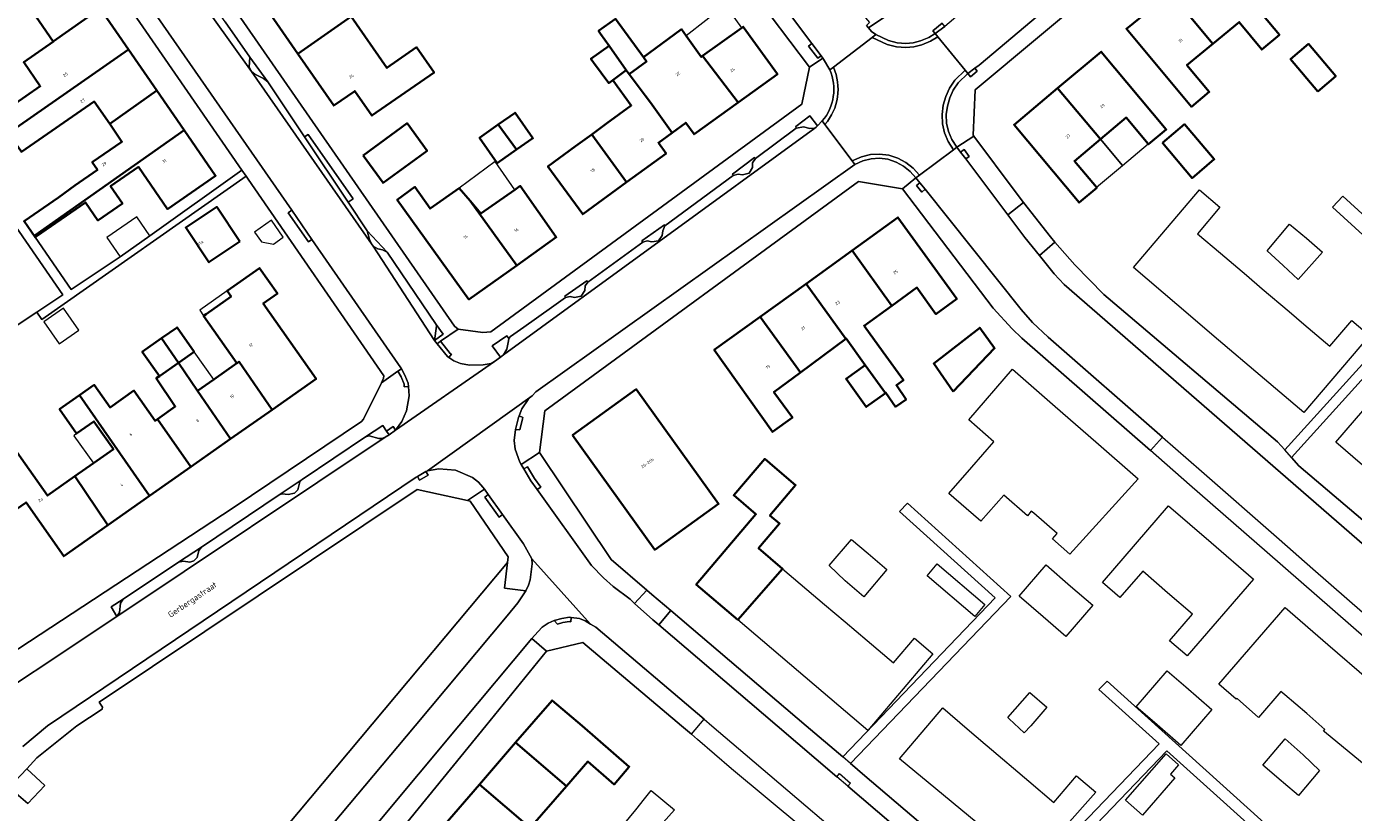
# Model space of a CAD drawing. Header units: metres. Extents: x 183400 to 185591, y 327112 to 329102.
# Tile 23 of 107: x 184040 to 184196, y 327490 to 327582. Entities that reach past the tile are written whole.
import ezdxf

# ---------------------------------------------------------------- set-up
doc = ezdxf.new("R2010")
doc.units = ezdxf.units.M
for name, color, linetype, lineweight in [('B-WE-GR-BEPLANTING_CULTUUR_HEESTERS-GV', 90, 'Continuous', 18), ('B-WE-GR-GRAS-GV', 60, 'Continuous', 13), ('B-WE-GR-GROENVOORZIENING-GV', 80, 'Continuous', 18), ('B-WE-GR-HAAG-GV', 90, 'GR-HAAG1', 13), ('B-WE-IE-MEUBILAIR_WEGMEUBILAIR-G', 7, 'Continuous', 18), ('B-WE-OG-BEBOUWING-GV', 7, 'Continuous', 35), ('B-WE-OG-BEBOUWING_HUISNUMMER-T18', 10, 'Continuous', 18), ('B-WE-OG-BEBOUWING_LUIFEL-GV', 7, 'Continuous', 18), ('B-WE-OG-BEBOUWING_OVERIG-GV', 7, 'Continuous', 18), ('B-WE-OG-BEBOUWING_STRAATNAAM-T35', 50, 'Continuous', 35), ('B-WE-OG-TERREIN_ERF-GV', 7, 'Continuous', 18), ('B-WE-VH-VERHARDING_ASFALT-GV', 252, 'Continuous', 18), ('B-WE-VH-VERHARDING_BETON-GV', 252, 'Continuous', 18), ('B-WE-VH-VERHARDING_BETONSTRAATSTEEN-GV', 252, 'Continuous', 18), ('B-WE-VH-VERHARDING_TEGEL-GV', 252, 'Continuous', 18)]:
    doc.layers.add(name, color=color, linetype=linetype, lineweight=lineweight)
doc.styles.add('NLCS-ISO-M200-T25', font='NLCS-ISO.ttf')
doc.linetypes.add('GR-HAAG1', pattern='A,6,[176,NLCS.SHX,S=0.125,R=0,X=0,Y=0],-2', length=8)

msp = doc.modelspace()

# ---------------------------------------------------------------- linework, layer by layer
at = {"layer": 'B-WE-GR-BEPLANTING_CULTUUR_HEESTERS-GV', "flags": 128}
msp.add_lwpolyline([(184034.323, 327544.282), (184041.024, 327548.726), (184044.099, 327550.765), (184036.547, 327561.63)], dxfattribs=at)
at = {"layer": 'B-WE-GR-GRAS-GV', "flags": 128}
msp.add_lwpolyline([(184058.969, 327474.422), (184093.492, 327515.641), (184096.511, 327519.245), (184096.59, 327519.9), (184092.1, 327526.47), (184091.79, 327526.537), (184085.87, 327527.82), (184048.4, 327502.8), (184048.76, 327502.19), (184048.74, 327501.95), (184045.76, 327500), (184041.05, 327496.22), (184039.864, 327494.957), (184039.864, 327494.957), (184041.977, 327492.972), (184039.992, 327490.858), (184037.791, 327492.751), (184037.17, 327492.09), (184034.64, 327488.9)], dxfattribs=at)
at = {"layer": 'B-WE-GR-GROENVOORZIENING-GV', "flags": 128}
for points in [[(184066.35, 327577.07), (184066.75, 327576.73), (184067.77, 327576.22), (184068.26, 327575.83), (184066.13, 327578.76), (184066.08, 327577.57), (184066.35, 327577.07)], [(184130.522, 327570.396), (184131.429, 327570.55), (184132.113, 327570.337), (184132.74, 327570.405), (184132.881, 327570.507), (184133.048, 327570.65), (184132.137, 327571.83), (184130.478, 327570.587), (184130.522, 327570.396)], [(184123.104, 327564.808), (184123.684, 327564.961), (184124.191, 327564.906), (184124.976, 327565.075), (184125.371, 327565.774), (184125.384, 327566.313), (184125.739, 327566.819), (184125.636, 327566.937), (184123.023, 327564.967), (184123.104, 327564.808)], [(184080.68, 327556.49), (184081.22, 327556.19), (184081.77, 327556.07), (184082.31, 327555.77), (184079.99, 327558.3), (184080.24, 327557.26), (184080.479, 327556.779), (184080.68, 327556.49)], [(184112.454, 327556.962), (184112.986, 327557.102), (184113.517, 327557.01), (184114.3, 327557.109), (184114.754, 327557.754), (184114.807, 327558.317), (184115.071, 327558.873), (184114.999, 327558.994), (184112.345, 327557.116), (184112.454, 327556.962)], [(184103.357, 327550.43), (184103.916, 327550.58), (184104.419, 327550.458), (184105.191, 327550.619), (184105.611, 327551.286), (184105.649, 327551.802), (184105.972, 327552.264), (184105.854, 327552.424), (184103.269, 327550.592), (184103.357, 327550.43)], [(184088.11, 327547.28), (184088.16, 327547.07), (184087.921, 327545.379), (184088.947, 327546.121), (184088.11, 327547.28)], [(184096.059, 327543.696), (184096.438, 327544.368), (184096.641, 327545.345), (184096.676, 327545.616), (184096.438, 327545.948), (184094.691, 327544.775), (184095.688, 327543.421), (184096.059, 327543.696)], [(184082.55, 327534.28), (184082.259, 327534.713), (184081.803, 327535.391), (184079.791, 327534.039), (184080.201, 327534.158), (184081.327, 327533.862), (184081.713, 327533.847), (184082.089, 327533.992), (184082.55, 327534.28)], [(184069.599, 327527.209), (184069.939, 327527.342), (184070.667, 327527.244), (184071.418, 327527.389), (184071.786, 327527.811), (184072.042, 327528.731), (184072.303, 327529.007), (184069.599, 327527.209)], [(184057.743, 327519.269), (184058.309, 327519.388), (184059.072, 327519.264), (184059.548, 327519.423), (184059.936, 327519.828), (184060.129, 327520.668), (184060.432, 327521.061), (184057.743, 327519.269)], [(184065.16, 327475.63), (184085.61, 327500), (184096.454, 327512.955), (184097.73, 327514.48), (184098.673, 327515.921), (184096.146, 327516.227), (184096.511, 327519.245), (184093.492, 327515.641), (184058.969, 327474.422), (184059.39, 327474.2), (184060.66, 327473.99), (184062.28, 327474.06), (184063.73, 327474.58), (184065.16, 327475.63)], [(184051.226, 327514.905), (184049.798, 327514.019), (184050.45, 327512.88), (184050.768, 327513.351), (184050.914, 327514.443), (184051.226, 327514.905)]]:
    msp.add_lwpolyline(points, close=True, dxfattribs=at)
at = {"layer": 'B-WE-GR-HAAG-GV', "flags": 128}
for points in [[(184066.13, 327578.76), (184066.08, 327577.57), (184066.35, 327577.07), (184066.75, 327576.73), (184067.77, 327576.22), (184068.26, 327575.83), (184066.13, 327578.76)], [(184130.522, 327570.396), (184131.429, 327570.55), (184132.113, 327570.337), (184132.74, 327570.405), (184132.881, 327570.507), (184133.048, 327570.65), (184132.137, 327571.83), (184130.478, 327570.587), (184130.522, 327570.396)], [(184123.104, 327564.808), (184123.684, 327564.961), (184124.191, 327564.906), (184124.976, 327565.075), (184125.371, 327565.774), (184125.384, 327566.313), (184125.739, 327566.819), (184125.636, 327566.937), (184123.023, 327564.967), (184123.104, 327564.808)], [(184080.479, 327556.779), (184080.68, 327556.49), (184081.22, 327556.19), (184081.77, 327556.07), (184082.31, 327555.77), (184079.99, 327558.3), (184080.24, 327557.26), (184080.479, 327556.779)], [(184112.454, 327556.962), (184112.986, 327557.102), (184113.517, 327557.01), (184114.3, 327557.109), (184114.754, 327557.754), (184114.807, 327558.317), (184115.071, 327558.873), (184114.999, 327558.994), (184112.345, 327557.116), (184112.454, 327556.962)], [(184105.972, 327552.264), (184105.854, 327552.424), (184103.269, 327550.592), (184103.357, 327550.43), (184103.916, 327550.58), (184104.419, 327550.458), (184105.191, 327550.619), (184105.611, 327551.286), (184105.649, 327551.802), (184105.972, 327552.264)], [(184088.11, 327547.28), (184088.16, 327547.07), (184087.921, 327545.379), (184088.947, 327546.121), (184088.11, 327547.28)], [(184096.676, 327545.616), (184096.438, 327545.948), (184094.691, 327544.775), (184095.688, 327543.421), (184096.059, 327543.696), (184096.438, 327544.368), (184096.641, 327545.345), (184096.676, 327545.616)], [(184082.55, 327534.28), (184082.259, 327534.713), (184081.803, 327535.391), (184079.791, 327534.039), (184080.201, 327534.158), (184081.327, 327533.862), (184081.713, 327533.847), (184082.089, 327533.992), (184082.55, 327534.28)], [(184069.599, 327527.209), (184069.939, 327527.342), (184070.667, 327527.244), (184071.418, 327527.389), (184071.786, 327527.811), (184072.042, 327528.731), (184072.303, 327529.007), (184069.599, 327527.209)], [(184060.432, 327521.061), (184057.743, 327519.269), (184058.309, 327519.388), (184059.072, 327519.264), (184059.548, 327519.423), (184059.936, 327519.828), (184060.129, 327520.668), (184060.432, 327521.061)], [(184098.673, 327515.921), (184096.146, 327516.227), (184096.511, 327519.245), (184093.492, 327515.641), (184058.969, 327474.422), (184059.39, 327474.2), (184060.66, 327473.99), (184062.28, 327474.06), (184063.73, 327474.58), (184065.16, 327475.63), (184085.61, 327500), (184096.454, 327512.955), (184097.73, 327514.48), (184098.673, 327515.921)], [(184051.226, 327514.905), (184049.798, 327514.019), (184050.45, 327512.88), (184050.768, 327513.351), (184050.914, 327514.443), (184051.226, 327514.905)]]:
    msp.add_lwpolyline(points, close=True, dxfattribs=at)
at = {"layer": 'B-WE-IE-MEUBILAIR_WEGMEUBILAIR-G', "flags": 128}
for points in [[(184146.902, 327581.523), (184146.153, 327581.065), (184145.19, 327580.669), (184144.308, 327580.454), (184143.472, 327580.374), (184142.457, 327580.452), (184141.412, 327580.721), (184139.933, 327581.424)], [(184149.486, 327568.142), (184148.891, 327569.046), (184148.485, 327569.982), (184148.266, 327570.979), (184148.234, 327571.988), (184148.365, 327572.991), (184148.63, 327573.966), (184149.046, 327574.872), (184149.622, 327575.73), (184150.777, 327576.83)], [(184144.657, 327564.546), (184143.972, 327565.302), (184143.189, 327565.92), (184142.306, 327566.4), (184141.329, 327566.724), (184140.356, 327566.845), (184139.365, 327566.791), (184138.408, 327566.547), (184137.456, 327566.116)]]:
    msp.add_lwpolyline(points, dxfattribs=at)
at = {"layer": 'B-WE-IE-MEUBILAIR_WEGMEUBILAIR-G', "extrusion": (0, 0, -1)}
msp.add_arc((-184129.147, 327574.979), 5.828, 157.03309, 219.96231, dxfattribs=at)
at = {"layer": 'B-WE-OG-BEBOUWING-GV', "flags": 128}
for points in [[(184042.977, 327580.598), (184048.502, 327584.495), (184045.254, 327589.198), (184039.666, 327585.393), (184042.977, 327580.598)], [(184071.807, 327579.145), (184078.096, 327583.549), (184073.85, 327589.668), (184067.542, 327585.286), (184071.807, 327579.145)], [(184179.65, 327580.336), (184182.749, 327582.879), (184185.401, 327579.649), (184187.487, 327581.394), (184179.814, 327590.568), (184174.637, 327586.331), (184179.65, 327580.336)], [(184174.637, 327586.331), (184169.459, 327582.093), (184177.132, 327572.919), (184179.219, 327574.664), (184176.582, 327577.817), (184179.65, 327580.336), (184174.637, 327586.331)], [(184051.841, 327579.66), (184048.502, 327584.495), (184042.977, 327580.598), (184042.992, 327580.577), (184039.487, 327578.156), (184041.436, 327575.334), (184036.318, 327571.799), (184037.692, 327569.81), (184051.841, 327579.66)], [(184078.096, 327583.549), (184071.807, 327579.145), (184076.038, 327573.053), (184078.502, 327574.764), (184080.526, 327571.862), (184087.85, 327576.942), (184085.79, 327579.91), (184082.3, 327577.49), (184078.096, 327583.549)], [(184108.49, 327580.087), (184110.517, 327577.223), (184110.862, 327576.753), (184112.899, 327578.238), (184112.534, 327578.738), (184109.223, 327583.28), (184107.243, 327581.837), (184107.479, 327581.514), (184108.49, 327580.087)], [(184110.862, 327576.753), (184112.73, 327574.235), (184113.354, 327573.394), (184115.909, 327569.843), (184117.52, 327571.018), (184118.496, 327569.664), (184123.712, 327573.419), (184119.501, 327578.889), (184119.352, 327578.782), (184117.562, 327581.269), (184117.015, 327582.029), (184114.613, 327580.299), (184112.534, 327578.738), (184112.899, 327578.238), (184110.862, 327576.753)], [(184119.501, 327578.889), (184123.712, 327573.419), (184128.326, 327576.74), (184124.295, 327582.34), (184124.122, 327582.215), (184119.501, 327578.889)], [(184108.49, 327580.087), (184106.352, 327578.56), (184106.663, 327578.134), (184108.439, 327575.698), (184108.908, 327576.042), (184110.517, 327577.223), (184108.49, 327580.087)], [(184192.01, 327574.72), (184194.138, 327576.516), (184190.927, 327580.302), (184188.81, 327578.52), (184192.01, 327574.72)], [(184049.628, 327570.881), (184055.189, 327574.813), (184051.841, 327579.66), (184037.692, 327569.81), (184039.228, 327567.586), (184047.81, 327573.513), (184049.628, 327570.881)], [(184166.386, 327569.075), (184169.441, 327571.63), (184172.033, 327568.532), (184172.065, 327568.493), (184174.151, 327570.238), (184166.491, 327579.397), (184161.351, 327575.098), (184166.386, 327569.075)], [(184115.909, 327569.843), (184113.354, 327573.394), (184112.73, 327574.235), (184110.862, 327576.753), (184110.517, 327577.223), (184108.908, 327576.042), (184111.104, 327573.049), (184108.19, 327570.92), (184106.434, 327569.639), (184110.534, 327564.015), (184115.205, 327567.424), (184114.298, 327568.668), (184115.909, 327569.843)], [(184165.926, 327563.422), (184163.333, 327566.522), (184166.386, 327569.075), (184161.351, 327575.098), (184156.21, 327570.798), (184163.883, 327561.624), (184165.97, 327563.369), (184165.926, 327563.422)], [(184055.189, 327574.813), (184049.628, 327570.881), (184051.066, 327568.799), (184047.561, 327566.378), (184048.186, 327565.473), (184045.512, 327563.626), (184043.599, 327562.243), (184039.526, 327559.43), (184040.833, 327557.538), (184040.961, 327557.627), (184040.831, 327557.803), (184058.416, 327570.14), (184055.189, 327574.813)], [(184095.408, 327570.804), (184097.582, 327567.869), (184099.5, 327569.21), (184097.4, 327572.2), (184095.408, 327570.804)], [(184079.484, 327567.18), (184081.841, 327563.941), (184087.041, 327567.725), (184084.684, 327570.964), (184079.484, 327567.18)], [(184097.582, 327567.869), (184095.408, 327570.804), (184093.22, 327569.27), (184095.31, 327566.28), (184097.582, 327567.869)], [(184173.7, 327568.66), (184177.19, 327564.52), (184179.81, 327566.72), (184176.32, 327570.86), (184173.7, 327568.66)], [(184058.416, 327570.14), (184040.831, 327557.803), (184040.961, 327557.627), (184046.773, 327561.641), (184048.24, 327559.518), (184051.128, 327561.513), (184049.724, 327563.545), (184053.015, 327565.818), (184056.437, 327560.865), (184062.114, 327564.786), (184058.416, 327570.14)], [(184110.534, 327564.015), (184106.434, 327569.639), (184104.53, 327568.25), (184101.279, 327565.881), (184105.376, 327560.252), (184110.534, 327564.015)], [(184097.594, 327554.234), (184092.117, 327561.815), (184090.83, 327563.32), (184087.39, 327560.911), (184085.603, 327563.463), (184083.511, 327561.957), (184091.955, 327550.231), (184097.594, 327554.234)], [(184097.594, 327554.234), (184102.265, 327557.549), (184098.02, 327563.59), (184097.38, 327563.144), (184093.37, 327560.35), (184092.117, 327561.815), (184097.594, 327554.234)], [(184064.972, 327557.043), (184062.236, 327561.121), (184058.597, 327558.689), (184061.323, 327554.601), (184064.972, 327557.043)], [(184137.116, 327555.981), (184141.804, 327549.481), (184144.76, 327551.61), (184147, 327548.5), (184149.463, 327550.272), (184142.529, 327559.886), (184137.116, 327555.981)], [(184137.116, 327555.981), (184131.702, 327552.076), (184136.388, 327545.579), (184136.431, 327545.611), (184138.68, 327542.49), (184141.06, 327539.189), (184141.107, 327539.223), (184142.225, 327537.591), (184143.485, 327538.455), (184142.347, 327540.117), (184143.17, 327540.71), (184140.789, 327544.011), (184138.54, 327547.13), (184141.804, 327549.481), (184137.116, 327555.981)], [(184064.623, 327542.705), (184064.871, 327542.879), (184068.773, 327537.224), (184073.956, 327540.863), (184067.722, 327549.743), (184069.391, 327550.915), (184067.283, 327553.919), (184063.452, 327551.23), (184063.923, 327550.559), (184060.992, 327548.501), (184060.699, 327548.295), (184064.623, 327542.705)], [(184126.289, 327548.172), (184131.026, 327541.603), (184136.388, 327545.579), (184131.702, 327552.076), (184126.289, 327548.172)], [(184055.738, 327545.643), (184057.724, 327542.754), (184059.575, 327544.048), (184057.558, 327546.921), (184055.738, 327545.643)], [(184131.026, 327541.603), (184126.289, 327548.172), (184120.875, 327544.267), (184127.764, 327534.627), (184130.09, 327536.3), (184127.92, 327539.3), (184131.026, 327541.603)], [(184057.724, 327542.754), (184055.738, 327545.643), (184053.466, 327544.048), (184055.477, 327541.183), (184057.724, 327542.754)], [(184149.03, 327539.38), (184153.93, 327544.47), (184152.18, 327546.89), (184146.76, 327542.67), (184149.03, 327539.38)], [(184055.262, 327536.133), (184059.195, 327530.5), (184063.881, 327533.79), (184059.991, 327539.453), (184057.724, 327542.754), (184055.477, 327541.183), (184055.111, 327540.944), (184057.352, 327537.6), (184055.262, 327536.133)], [(184061.889, 327540.786), (184059.991, 327539.453), (184063.881, 327533.79), (184068.773, 327537.224), (184064.871, 327542.879), (184064.623, 327542.705), (184061.889, 327540.786)], [(184141.06, 327539.189), (184138.68, 327542.49), (184136.42, 327540.86), (184138.8, 327537.56), (184141.06, 327539.189)], [(184046.054, 327538.93), (184054.314, 327527.073), (184059.195, 327530.5), (184055.262, 327536.133), (184054.973, 327535.93), (184052.479, 327539.482), (184049.664, 327537.505), (184047.802, 327540.157), (184046.054, 327538.93)], [(184104.167, 327534.249), (184113.868, 327520.735), (184121.383, 327526.131), (184111.682, 327539.645), (184104.167, 327534.249)], [(184047.722, 327530.937), (184045.531, 327529.399), (184049.416, 327523.635), (184054.314, 327527.073), (184046.054, 327538.93), (184043.71, 327537.284), (184045.721, 327534.42), (184047.767, 327535.856), (184050.066, 327532.582), (184047.722, 327530.937)], [(184049.416, 327523.635), (184045.531, 327529.399), (184042.29, 327527.124), (184037.987, 327533.254), (184033.534, 327530.128), (184037.384, 327524.645), (184039.766, 327526.317), (184044.213, 327519.982), (184049.416, 327523.635)], [(184123.662, 327512.476), (184128.941, 327518.504), (184126.11, 327520.91), (184128.58, 327523.83), (184127.45, 327524.79), (184130.47, 327528.35), (184128.039, 327530.414), (184126.83, 327531.44), (184123.18, 327527.15), (184124.318, 327526.18), (184125.793, 327524.923), (184118.76, 327516.641), (184123.662, 327512.476)], [(184097.47, 327498.025), (184103.472, 327492.919), (184105.963, 327495.799), (184109.072, 327493.111), (184110.817, 327495.129), (184110.864, 327495.184), (184105.301, 327500), (184101.765, 327502.992), (184097.47, 327498.025)], [(184093.197, 327493.083), (184099.199, 327487.976), (184103.472, 327492.919), (184097.47, 327498.025), (184093.197, 327493.083)], [(184088.923, 327488.14), (184094.925, 327483.034), (184099.199, 327487.976), (184093.197, 327493.083), (184088.923, 327488.14)]]:
    msp.add_lwpolyline(points, close=True, dxfattribs=at)
at = {"layer": 'B-WE-OG-BEBOUWING_LUIFEL-GV', "flags": 128}
for points in [[(184117.562, 327581.269), (184119.352, 327578.782), (184119.501, 327578.889), (184124.122, 327582.215), (184122.192, 327584.884), (184117.562, 327581.269)], [(184168.978, 327565.976), (184172.033, 327568.532), (184169.441, 327571.63), (184166.386, 327569.075), (184168.978, 327565.976)], [(184165.926, 327563.422), (184168.978, 327565.976), (184166.386, 327569.075), (184163.333, 327566.522), (184165.926, 327563.422)], [(184097.38, 327563.144), (184095.072, 327566.453), (184090.83, 327563.32), (184092.117, 327561.815), (184093.37, 327560.35), (184097.38, 327563.144)], [(184060.699, 327548.295), (184060.992, 327548.501), (184063.923, 327550.559), (184063.452, 327551.23), (184060.232, 327548.942), (184060.699, 327548.295)], [(184061.889, 327540.786), (184059.575, 327544.048), (184057.724, 327542.754), (184059.991, 327539.453), (184061.889, 327540.786)], [(184047.722, 327530.937), (184050.066, 327532.582), (184047.767, 327535.856), (184045.721, 327534.42), (184045.381, 327534.175), (184047.722, 327530.937)]]:
    msp.add_lwpolyline(points, close=True, dxfattribs=at)
at = {"layer": 'B-WE-OG-BEBOUWING_OVERIG-GV', "flags": 128}
for points in [[(184050.851, 327555.255), (184054.369, 327557.707), (184052.808, 327559.947), (184049.29, 327557.495), (184050.851, 327555.255)], [(184068.69, 327559.538), (184066.709, 327558.147), (184067.525, 327556.985), (184068.918, 327556.741), (184070.08, 327557.557), (184068.69, 327559.538)], [(184044.161, 327549.172), (184041.87, 327547.563), (184043.68, 327544.985), (184045.971, 327546.594), (184044.161, 327549.172)]]:
    msp.add_lwpolyline(points, close=True, dxfattribs=at)
at = {"layer": 'B-WE-OG-TERREIN_ERF-GV', "flags": 128}
for points in [[(184036.032, 327590.409), (184041.709, 327594.33), (184045.254, 327589.198), (184048.502, 327584.495), (184051.841, 327579.66), (184055.189, 327574.813), (184058.416, 327570.14), (184062.114, 327564.786), (184056.437, 327560.865), (184053.015, 327565.818), (184049.724, 327563.545), (184051.128, 327561.513), (184048.24, 327559.518), (184046.773, 327561.641), (184040.961, 327557.627), (184040.833, 327557.538), (184045.1, 327551.401), (184050.851, 327555.255), (184054.369, 327557.707), (184065.216, 327565.424), (184028.68, 327618.29)], [(184204.03, 327595.495), (184194.33, 327606.56), (184189.8, 327606.72), (184151.63, 327574.91), (184151.39, 327569.55), (184151.467, 327569.446), (184156.45, 327562.77), (184157.347, 327561.621), (184160.5, 327557.58), (184161.029, 327556.973), (184163.38, 327554.28), (184166.78, 327550.8), (184187.25, 327533.46), (184188.116, 327532.495), (184204.864, 327550.954), (184193.767, 327561.074), (184194.954, 327562.382), (184219.377, 327540.109)], [(184064.438, 327584.242), (184090.28, 327547.09), (184090.68, 327546.73), (184093.59, 327546.31), (184094.53, 327546.4), (184131.2, 327573.23), (184132.11, 327577.57), (184122.831, 327589.87)], [(184036.318, 327571.799), (184041.436, 327575.334), (184039.487, 327578.156), (184042.992, 327580.577), (184042.977, 327580.598), (184039.666, 327585.393)], [(184039.526, 327559.43), (184043.599, 327562.243), (184045.512, 327563.626), (184048.186, 327565.473), (184047.561, 327566.378), (184051.066, 327568.799), (184049.628, 327570.881), (184047.81, 327573.513), (184039.228, 327567.586)], [(184209.46, 327500), (184190.061, 327516.929), (184186.064, 327520.417), (184176.914, 327528.402), (184172.308, 327532.422), (184157.15, 327545.65), (184156, 327546.75), (184153.74, 327549.19), (184143.05, 327563.25), (184137.88, 327564.1), (184100.92, 327537.12), (184100.27, 327532.2), (184108.73, 327519.58), (184112.931, 327516.001), (184112.931, 327516.001), (184113.537, 327515.484), (184115.774, 327513.58), (184131.73, 327500), (184136.026, 327496.342), (184154.001, 327515.064), (184142.704, 327525.241), (184143.654, 327526.229), (184155.855, 327515.238), (184136.954, 327495.552), (184137.163, 327495.374), (184138.356, 327494.358), (184155.024, 327480.165)], [(184037.987, 327533.254), (184042.29, 327527.124), (184045.531, 327529.399), (184045.531, 327529.399), (184047.722, 327530.937), (184050.066, 327532.582), (184047.767, 327535.856), (184045.721, 327534.42), (184043.71, 327537.284), (184046.054, 327538.93), (184047.802, 327540.157), (184049.664, 327537.505), (184052.479, 327539.482), (184054.973, 327535.93), (184055.262, 327536.133), (184057.352, 327537.6), (184055.111, 327540.944), (184055.477, 327541.183), (184053.466, 327544.048), (184055.738, 327545.643), (184057.558, 327546.921), (184059.575, 327544.048), (184057.724, 327542.754), (184059.991, 327539.453), (184061.889, 327540.786), (184064.623, 327542.705), (184060.699, 327548.295), (184060.992, 327548.501), (184063.923, 327550.559), (184063.452, 327551.23), (184067.283, 327553.919), (184069.391, 327550.915), (184067.722, 327549.743), (184073.956, 327540.863), (184068.773, 327537.224), (184063.881, 327533.79), (184059.195, 327530.5), (184054.314, 327527.073), (184049.416, 327523.635), (184044.213, 327519.982), (184039.766, 327526.317)], [(184205.727, 327550.167), (184188.9, 327531.621), (184189.79, 327530.63), (184211.34, 327512.33)], [(184139.724, 327480.981), (184122.92, 327494.96), (184118.92, 327498.388), (184118.18, 327499.013), (184117.01, 327500), (184105.41, 327509.81), (184101.12, 327508.81), (184101.12, 327508.81), (184093.94, 327500), (184080.07, 327483.01)], [(184155.734, 327479.561), (184173.32, 327497.877), (184166.225, 327504.27), (184167.174, 327505.258), (184190.126, 327484.581)], [(184189.177, 327483.592), (184174.225, 327497.062), (184156.662, 327478.77)]]:
    msp.add_lwpolyline(points, dxfattribs=at)
for points in [[(184071.807, 327579.145), (184067.542, 327585.286), (184073.85, 327589.668), (184078.096, 327583.549), (184082.3, 327577.49), (184085.79, 327579.91), (184087.85, 327576.942), (184080.526, 327571.862), (184078.502, 327574.764), (184076.038, 327573.053), (184071.807, 327579.145)], [(184174.637, 327586.331), (184179.814, 327590.568), (184187.487, 327581.394), (184185.401, 327579.649), (184182.749, 327582.879), (184179.65, 327580.336), (184176.582, 327577.817), (184179.219, 327574.664), (184177.132, 327572.919), (184169.459, 327582.093), (184174.637, 327586.331)], [(184112.534, 327578.738), (184114.613, 327580.299), (184117.015, 327582.029), (184117.562, 327581.269), (184119.352, 327578.782), (184119.501, 327578.889), (184124.122, 327582.215), (184124.295, 327582.34), (184128.326, 327576.74), (184123.712, 327573.419), (184118.496, 327569.664), (184117.52, 327571.018), (184115.909, 327569.843), (184114.298, 327568.668), (184115.205, 327567.424), (184110.534, 327564.015), (184105.376, 327560.252), (184101.279, 327565.881), (184104.53, 327568.25), (184106.434, 327569.639), (184108.19, 327570.92), (184111.104, 327573.049), (184108.908, 327576.042), (184108.439, 327575.698), (184106.663, 327578.134), (184106.352, 327578.56), (184108.49, 327580.087), (184107.479, 327581.514), (184107.243, 327581.837), (184109.223, 327583.28), (184112.534, 327578.738)], [(184192.01, 327574.72), (184188.81, 327578.52), (184190.927, 327580.302), (184194.138, 327576.516), (184192.01, 327574.72)], [(184166.386, 327569.075), (184163.333, 327566.522), (184165.926, 327563.422), (184165.97, 327563.369), (184163.883, 327561.624), (184156.21, 327570.798), (184161.351, 327575.098), (184166.491, 327579.397), (184174.151, 327570.238), (184172.065, 327568.493), (184172.033, 327568.532), (184169.441, 327571.63), (184166.386, 327569.075)], [(184097.582, 327567.869), (184095.31, 327566.28), (184093.22, 327569.27), (184095.408, 327570.804), (184097.4, 327572.2), (184099.5, 327569.21), (184097.582, 327567.869)], [(184079.484, 327567.18), (184084.684, 327570.964), (184087.041, 327567.725), (184081.841, 327563.941), (184079.484, 327567.18)], [(184173.7, 327568.66), (184176.32, 327570.86), (184179.81, 327566.72), (184177.19, 327564.52), (184173.7, 327568.66)], [(184065.691, 327564.735), (184041.639, 327547.854), (184041.024, 327548.726), (184034.323, 327544.282), (184030.598, 327541.642), (184026.852, 327538.811), (184018.479, 327533.078), (184017.512, 327531.877), (184021.624, 327522.189), (184028.597, 327511.247), (184032.593, 327504.975), (184064.19, 327525.68), (184079.3, 327535.84), (184079.52, 327536.13), (184081.646, 327540.409), (184081.91, 327540.94), (184081.95, 327541.21), (184065.934, 327564.384), (184065.691, 327564.735)], [(184097.38, 327563.144), (184098.02, 327563.59), (184102.265, 327557.549), (184097.594, 327554.234), (184091.955, 327550.231), (184083.511, 327561.957), (184085.603, 327563.463), (184087.39, 327560.911), (184090.83, 327563.32), (184092.117, 327561.815), (184093.37, 327560.35), (184097.38, 327563.144)], [(184180.56, 327555.652), (184183.599, 327553.073), (184185.474, 327551.483), (184188.64, 327548.79), (184190.383, 327547.306), (184193.433, 327544.711), (184196.026, 327547.758), (184198.113, 327545.982), (184190.375, 327536.889), (184185.238, 327541.26), (184180.33, 327545.437), (184175.421, 327549.614), (184170.284, 327553.985), (184178.065, 327563.128), (184180.48, 327561.07), (184177.84, 327557.96), (184180.56, 327555.652)], [(184064.972, 327557.043), (184061.323, 327554.601), (184058.597, 327558.689), (184062.236, 327561.121), (184064.972, 327557.043)], [(184137.116, 327555.981), (184142.529, 327559.886), (184149.463, 327550.272), (184147, 327548.5), (184144.76, 327551.61), (184141.804, 327549.481), (184138.54, 327547.13), (184140.789, 327544.011), (184143.17, 327540.71), (184142.347, 327540.117), (184143.485, 327538.455), (184142.225, 327537.591), (184141.107, 327539.223), (184141.06, 327539.189), (184138.8, 327537.56), (184136.42, 327540.86), (184138.68, 327542.49), (184136.431, 327545.611), (184136.388, 327545.579), (184131.026, 327541.603), (184127.92, 327539.3), (184130.09, 327536.3), (184127.764, 327534.627), (184120.875, 327544.267), (184126.289, 327548.172), (184131.702, 327552.076), (184137.116, 327555.981)], [(184190.669, 327557.416), (184192.573, 327555.796), (184189.716, 327552.587), (184187.944, 327554.213), (184186.04, 327555.96), (184188.7, 327559.09), (184190.669, 327557.416)], [(184149.03, 327539.38), (184146.76, 327542.67), (184152.18, 327546.89), (184153.93, 327544.47), (184149.03, 327539.38)], [(184204.415, 327534.977), (184204.47, 327534.93), (184207.15, 327532.61), (184212.42, 327538.74), (184214.568, 327536.887), (184214.6, 327536.86), (184216.62, 327535.12), (184211.35, 327529), (184214.213, 327526.545), (184214.37, 327526.41), (184217.261, 327523.864), (184219.936, 327526.971), (184221.997, 327525.197), (184214.2, 327516.141), (184214.137, 327516.195), (184209.075, 327520.554), (184204.177, 327524.771), (184199.28, 327528.989), (184194.154, 327533.402), (184201.964, 327542.474), (184204.025, 327540.699), (184201.35, 327537.592), (184204.415, 327534.977)], [(184161.053, 327537.626), (184165.839, 327533.456), (184170.855, 327529.085), (184162.79, 327520.222), (184160.739, 327522.009), (184161.293, 327522.645), (184158.528, 327525.037), (184158.234, 327525.272), (184157.809, 327524.746), (184154.994, 327527.167), (184152.318, 327524.096), (184150.582, 327525.608), (184148.548, 327527.38), (184151.242, 327530.472), (184153.85, 327533.465), (184150.872, 327536.06), (184156.042, 327541.993), (184161.053, 327537.626)], [(184104.167, 327534.249), (184111.682, 327539.645), (184121.383, 327526.131), (184113.868, 327520.735), (184104.167, 327534.249)], [(184133.879, 327514.307), (184136.31, 327512.25), (184138.907, 327510.042), (184141.99, 327507.42), (184144.47, 327510.34), (184146.637, 327508.497), (184138.968, 327499.473), (184133.715, 327503.936), (184128.69, 327508.205), (184123.662, 327512.476), (184118.76, 327516.641), (184125.793, 327524.923), (184124.318, 327526.18), (184123.18, 327527.15), (184126.83, 327531.44), (184128.039, 327530.414), (184130.47, 327528.35), (184127.45, 327524.79), (184128.58, 327523.83), (184126.11, 327520.91), (184128.941, 327518.504), (184133.879, 327514.307)], [(184179.43, 327521.604), (184184.422, 327517.289), (184176.608, 327508.247), (184174.55, 327510.026), (184177.238, 327513.136), (184174.299, 327515.682), (184171.375, 327518.215), (184168.688, 327515.106), (184166.63, 327516.884), (184174.437, 327525.918), (184179.43, 327521.604)], [(184136.3, 327517.1), (184134.42, 327518.87), (184137.04, 327521.96), (184139.008, 327520.288), (184141.23, 327518.4), (184138.511, 327515.194), (184136.3, 327517.1)], [(184152.784, 327514.297), (184151.593, 327512.894), (184145.961, 327517.679), (184147.152, 327519.081), (184152.784, 327514.297)], [(184162.882, 327516.458), (184165.49, 327514.21), (184162.32, 327510.53), (184159.655, 327512.822), (184156.82, 327515.26), (184159.99, 327518.95), (184162.882, 327516.458)], [(184193.209, 327509.592), (184198.025, 327505.43), (184202.841, 327501.268), (184207.885, 327496.909), (184200.072, 327487.868), (184198.014, 327489.646), (184200.701, 327492.756), (184197.702, 327495.239), (184192.799, 327499.299), (184192.69, 327499.39), (184192.832, 327499.565), (184190.714, 327501.454), (184188.142, 327503.647), (184187.667, 327504.052), (184185.033, 327500.997), (184182.506, 327503.238), (184182.412, 327503.129), (184180.354, 327504.907), (184188.168, 327513.949), (184193.209, 327509.592)], [(184172.751, 327500.412), (184170.614, 327502.259), (184174.269, 327506.489), (184176.464, 327504.592), (184179.543, 327501.932), (184175.888, 327497.702), (184172.751, 327500.412)], [(184158.09, 327503.93), (184160.08, 327502.21), (184158.18, 327500), (184157.42, 327499.18), (184155.625, 327500.848), (184155.479, 327500.984), (184158.09, 327503.93)], [(184094.925, 327483.034), (184092.182, 327479.861), (184095.283, 327477.18), (184093.517, 327475.137), (184084.455, 327482.973), (184088.923, 327488.14), (184093.197, 327493.083), (184097.47, 327498.025), (184101.765, 327502.992), (184105.301, 327500), (184110.864, 327495.184), (184110.817, 327495.129), (184109.072, 327493.111), (184105.963, 327495.799), (184103.472, 327492.919), (184099.199, 327487.976), (184094.925, 327483.034)], [(184150.688, 327499.665), (184152.818, 327497.851), (184153.062, 327497.643), (184157.963, 327493.469), (184160.885, 327490.98), (184163.57, 327494.13), (184165.839, 327492.201), (184158.065, 327483.428), (184152.875, 327487.728), (184147.916, 327491.836), (184142.731, 327496.131), (184147.813, 327502.114), (184150.688, 327499.665)], [(184187.698, 327493.528), (184185.53, 327495.37), (184188.179, 327498.478), (184190.3, 327496.59), (184192.21, 327494.73), (184189.723, 327491.806), (184187.99, 327493.28), (184187.698, 327493.528)], [(184175.17, 327493.87), (184171.35, 327489.5), (184169.36, 327491.24), (184174.14, 327496.7), (184175.61, 327495.41), (184174.65, 327494.32), (184175.17, 327493.87)], [(184116.21, 327490.13), (184112.13, 327485.58), (184109.6, 327487.64), (184111.62, 327490.11), (184112.66, 327491.39), (184113.46, 327492.37), (184116.21, 327490.13)]]:
    msp.add_lwpolyline(points, close=True, dxfattribs=at)
at = {"layer": 'B-WE-VH-VERHARDING_ASFALT-GV', "flags": 128}
for points in [[(184197.12, 327624.38), (184196.03, 327623.52), (184184.96, 327613.84), (184183.6, 327612.52), (184148.05, 327582.37), (184146.902, 327581.523), (184147.224, 327581.134), (184150.458, 327577.217), (184150.777, 327576.83), (184151.596, 327577.448), (184152.09, 327577.82), (184161.287, 327585.589), (184163.907, 327587.801), (184173.809, 327596.166), (184176.921, 327598.794), (184188.47, 327608.55), (184198.89, 327617.56)], [(184045.777, 327597.136), (184071.076, 327560.714), (184073.458, 327557.285), (184083.95, 327542.18), (184084.013, 327542.065), (184084.43, 327541.31), (184084.81, 327540.36), (184084.844, 327539.969), (184084.94, 327538.87), (184084.59, 327537.12), (184084.07, 327535.86), (184083.33, 327534.83), (184094.989, 327542.902), (184094.6, 327542.68), (184093.63, 327542.53), (184092.05, 327542.49), (184090.98, 327542.67), (184090.2, 327542.98), (184089.613, 327543.376), (184089.43, 327543.5), (184088.215, 327545.005), (184087.92, 327545.37), (184080.68, 327556.49), (184080.479, 327556.779), (184080.479, 327556.779), (184066.35, 327577.07), (184054.74, 327593.28)], [(184124.386, 327591.043), (184132.399, 327580.355), (184133.471, 327578.925), (184133.471, 327578.925), (184133.694, 327578.628), (184133.776, 327578.519), (184134.513, 327577.253), (184134.921, 327577.567), (184139.488, 327581.082), (184139.933, 327581.424), (184139.42, 327581.79), (184139.055, 327582.207), (184138.805, 327582.493)], [(184039.37, 327497.57), (184042.3, 327500), (184085.73, 327529.28), (184085.908, 327529.381), (184086.9, 327529.943), (184087.07, 327530.04), (184099.4, 327538.88), (184099.86, 327539.32), (184137.456, 327566.116), (184137.149, 327566.526), (184133.922, 327570.826), (184133.614, 327571.236), (184133.048, 327570.65), (184132.881, 327570.507), (184132.74, 327570.405), (184096.059, 327543.696), (184095.688, 327543.421), (184094.989, 327542.902), (184083.33, 327534.83), (184082.55, 327534.28), (184082.089, 327533.992), (184050.45, 327512.88), (184031.06, 327500)], [(184209.804, 327510.562), (184162.12, 327551.99), (184160.95, 327553.25), (184159.215, 327555.39), (184157.48, 327557.53), (184155.49, 327560.172), (184150.522, 327566.767), (184149.92, 327567.566), (184149.486, 327568.142), (184149.084, 327567.843), (184145.06, 327564.846), (184144.657, 327564.546), (184145.129, 327563.956), (184145.744, 327563.187), (184157.07, 327549.02), (184158.39, 327547.52), (184160.24, 327545.76), (184173.694, 327534.009), (184178.298, 327529.987), (184187.444, 327521.999), (184191.439, 327518.509), (184211.466, 327501.017)], [(184153.56, 327478.448), (184136.63, 327492.882), (184135.313, 327494.004), (184128.28, 327500), (184114.334, 327511.89), (184113.63, 327512.49), (184111.499, 327514.422), (184110.95, 327514.92), (184108.98, 327516.43), (184107.82, 327517.45), (184106.43, 327518.9), (184100.021, 327527.825), (184099.27, 327528.87), (184098.441, 327530.254), (184098.131, 327530.772), (184097.97, 327531.04), (184097.42, 327532.57), (184097.31, 327533.62), (184097.45, 327534.91), (184097.79, 327536.32), (184097.871, 327536.511), (184098.22, 327537.33), (184098.94, 327538.44), (184099.4, 327538.88), (184087.07, 327530.04), (184088.42, 327530.27), (184090.38, 327530.13), (184092.37, 327529.26), (184093.08, 327528.69), (184093.61, 327528.11), (184093.784, 327527.869), (184094.242, 327527.232), (184095.933, 327524.883), (184098.41, 327521.44), (184099.37, 327519.69), (184106.295, 327511.99), (184106.92, 327511.62), (184119.672, 327500.78), (184120.59, 327500), (184124.522, 327496.659), (184140.67, 327482.94)], [(184057.48, 327460.15), (184090.78, 327500), (184099.373, 327510.271), (184099.69, 327510.65), (184100.58, 327511.61), (184101.29, 327512.08), (184102.02, 327512.4), (184102.93, 327512.65), (184103.82, 327512.79), (184104.034, 327512.763), (184104.99, 327512.64), (184105.67, 327512.36), (184106.295, 327511.99), (184099.37, 327519.69), (184099.42, 327519.07), (184099.18, 327517.21), (184098.99, 327516.59), (184098.673, 327515.921), (184098.673, 327515.921), (184097.73, 327514.48), (184096.454, 327512.955), (184085.61, 327500), (184065.16, 327475.63)]]:
    msp.add_lwpolyline(points, dxfattribs=at)
at = {"layer": 'B-WE-VH-VERHARDING_BETON-GV', "flags": 128}
for points in [[(184132.399, 327580.355), (184131.999, 327580.055), (184133.071, 327578.625), (184133.471, 327578.925), (184132.399, 327580.355)], [(184150.522, 327566.767), (184150.921, 327567.068), (184150.319, 327567.867), (184149.92, 327567.566), (184150.522, 327566.767)], [(184145.129, 327563.956), (184144.729, 327563.655), (184145.331, 327562.857), (184145.744, 327563.187), (184145.129, 327563.956)]]:
    msp.add_lwpolyline(points, close=True, dxfattribs=at)
at = {"layer": 'B-WE-VH-VERHARDING_BETONSTRAATSTEEN-GV', "flags": 128}
for points in [[(184066.35, 327577.07), (184066.08, 327577.57), (184066.13, 327578.76), (184063.229, 327582.93), (184058.809, 327589.284), (184056.53, 327592.56), (184056.08, 327592.78), (184055.7, 327592.86), (184054.74, 327593.28), (184066.35, 327577.07)], [(184147.224, 327581.134), (184146.902, 327581.523), (184146.153, 327581.065), (184145.19, 327580.669), (184144.308, 327580.454), (184143.472, 327580.374), (184142.457, 327580.452), (184141.412, 327580.721), (184139.933, 327581.424), (184139.488, 327581.082), (184141.241, 327580.249), (184142.375, 327579.957), (184143.477, 327579.872), (184144.391, 327579.96), (184145.345, 327580.192), (184146.38, 327580.618), (184147.224, 327581.134)], [(184148.05, 327582.37), (184147.744, 327582.766), (184146.64, 327581.833), (184146.902, 327581.523), (184148.05, 327582.37)], [(184066.35, 327577.07), (184080.479, 327556.779), (184080.24, 327557.26), (184079.99, 327558.3), (184077.74, 327561.663), (184072.59, 327569.358), (184068.26, 327575.83), (184067.77, 327576.22), (184066.75, 327576.73), (184066.35, 327577.07)], [(184149.486, 327568.142), (184148.891, 327569.046), (184148.485, 327569.982), (184148.266, 327570.979), (184148.234, 327571.988), (184148.365, 327572.991), (184148.63, 327573.966), (184149.046, 327574.872), (184149.622, 327575.73), (184150.777, 327576.83), (184150.458, 327577.217), (184149.237, 327576.054), (184148.608, 327575.117), (184148.158, 327574.137), (184147.874, 327573.089), (184147.733, 327572.013), (184147.768, 327570.917), (184148.007, 327569.827), (184148.45, 327568.807), (184149.084, 327567.843), (184149.486, 327568.142)], [(184150.777, 327576.83), (184151.1, 327576.448), (184151.864, 327577.093), (184151.596, 327577.448), (184150.777, 327576.83)], [(184112.454, 327556.962), (184105.972, 327552.264), (184105.649, 327551.802), (184105.611, 327551.286), (184105.191, 327550.619), (184104.419, 327550.458), (184103.916, 327550.58), (184103.357, 327550.43), (184101.692, 327549.26), (184098.446, 327546.958), (184096.862, 327545.873), (184096.676, 327545.616), (184096.641, 327545.345), (184096.438, 327544.368), (184096.059, 327543.696), (184132.74, 327570.405), (184132.113, 327570.337), (184131.429, 327570.55), (184130.522, 327570.396), (184125.739, 327566.819), (184125.384, 327566.313), (184125.371, 327565.774), (184124.976, 327565.075), (184124.191, 327564.906), (184123.684, 327564.961), (184123.104, 327564.808), (184115.071, 327558.873), (184114.807, 327558.317), (184114.754, 327557.754), (184114.3, 327557.109), (184113.517, 327557.01), (184112.986, 327557.102), (184112.454, 327556.962)], [(184072.59, 327569.358), (184077.74, 327561.663), (184078.316, 327562.048), (184073, 327569.645), (184072.59, 327569.358)], [(184144.657, 327564.546), (184145.06, 327564.846), (184144.315, 327565.669), (184143.465, 327566.339), (184142.506, 327566.861), (184141.44, 327567.214), (184140.373, 327567.347), (184139.289, 327567.288), (184138.242, 327567.021), (184137.149, 327566.526), (184137.456, 327566.116), (184138.408, 327566.547), (184139.365, 327566.791), (184140.356, 327566.845), (184141.329, 327566.724), (184142.306, 327566.4), (184143.189, 327565.92), (184143.972, 327565.302), (184144.657, 327564.546)], [(184161.029, 327556.973), (184160.5, 327557.58), (184157.347, 327561.621), (184155.49, 327560.172), (184157.48, 327557.53), (184159.215, 327555.39), (184161.029, 327556.973)], [(184071.076, 327560.714), (184070.666, 327560.428), (184073.059, 327557.008), (184073.458, 327557.285), (184071.076, 327560.714)], [(184087.921, 327545.379), (184088.16, 327547.07), (184088.11, 327547.28), (184082.31, 327555.77), (184081.77, 327556.07), (184081.22, 327556.19), (184080.68, 327556.49), (184087.92, 327545.37), (184087.921, 327545.379)], [(184089.613, 327543.376), (184089.893, 327543.79), (184089.772, 327543.872), (184088.625, 327545.292), (184088.215, 327545.005), (184089.43, 327543.5), (184089.613, 327543.376)], [(184083.601, 327541.777), (184083.977, 327541.096), (184084.318, 327540.243), (184084.346, 327539.925), (184084.844, 327539.969), (184084.81, 327540.36), (184084.43, 327541.31), (184084.013, 327542.065), (184083.601, 327541.777)], [(184097.45, 327534.91), (184097.947, 327534.856), (184098.266, 327536.162), (184098.331, 327536.315), (184097.871, 327536.511), (184097.79, 327536.32), (184097.45, 327534.91)], [(184082.259, 327534.713), (184082.55, 327534.28), (184083.33, 327534.83), (184083.042, 327535.239), (184082.259, 327534.713)], [(184072.303, 327529.007), (184072.042, 327528.731), (184071.786, 327527.811), (184071.418, 327527.389), (184070.667, 327527.244), (184069.939, 327527.342), (184069.599, 327527.209), (184060.432, 327521.061), (184060.129, 327520.668), (184059.936, 327519.828), (184059.548, 327519.423), (184059.072, 327519.264), (184058.309, 327519.388), (184057.743, 327519.269), (184051.226, 327514.905), (184050.914, 327514.443), (184050.768, 327513.351), (184050.45, 327512.88), (184082.089, 327533.992), (184081.713, 327533.847), (184081.327, 327533.862), (184080.201, 327534.158), (184079.791, 327534.039), (184072.303, 327529.007)], [(184086.9, 327529.943), (184085.908, 327529.381), (184086.154, 327528.946), (184087.146, 327529.508), (184086.9, 327529.943)], [(184100.021, 327527.825), (184100.427, 327528.116), (184099.688, 327529.145), (184098.87, 327530.511), (184098.441, 327530.254), (184099.27, 327528.87), (184100.021, 327527.825)], [(184094.242, 327527.232), (184093.836, 327526.94), (184095.527, 327524.59), (184095.933, 327524.883), (184094.242, 327527.232)], [(184114.334, 327511.89), (184115.774, 327513.58), (184113.537, 327515.484), (184112.931, 327516.001), (184111.499, 327514.422), (184113.63, 327512.49), (184114.334, 327511.89)], [(184104.034, 327512.763), (184103.82, 327512.79), (184102.93, 327512.65), (184102.02, 327512.4), (184102.412, 327511.989), (184103.035, 327512.16), (184103.827, 327512.285), (184103.971, 327512.267), (184104.034, 327512.763)]]:
    msp.add_lwpolyline(points, close=True, dxfattribs=at)
for points in [[(184134.921, 327577.567, -0.2924093), (184133.922, 327570.826), (184137.149, 327566.526), (184138.242, 327567.021), (184139.289, 327567.288), (184140.373, 327567.347), (184141.44, 327567.214), (184142.506, 327566.861), (184143.465, 327566.339), (184144.315, 327565.669), (184145.06, 327564.846), (184149.084, 327567.843), (184148.45, 327568.807), (184148.007, 327569.827), (184147.768, 327570.917), (184147.733, 327572.013), (184147.874, 327573.089), (184148.158, 327574.137), (184148.608, 327575.117), (184149.237, 327576.054), (184150.458, 327577.217), (184147.224, 327581.134), (184146.38, 327580.618), (184145.345, 327580.192), (184144.391, 327579.96), (184143.477, 327579.872), (184142.375, 327579.957), (184141.241, 327580.249), (184139.488, 327581.082)], [(184134.513, 327577.253, -0.2816958), (184133.614, 327571.236), (184133.922, 327570.826, 0.2924093), (184134.921, 327577.567)]]:
    msp.add_lwpolyline(points, format="xyb", close=True, dxfattribs=at)
at = {"layer": 'B-WE-VH-VERHARDING_TEGEL-GV', "flags": 128}
for points in [[(184139.055, 327582.207), (184142.638, 327584.6), (184140.54, 327584.8), (184110.355, 327625.476), (184108.832, 327624.299), (184111.36, 327621.03), (184113.18, 327618.65), (184118.75, 327611.1), (184120.66, 327608.5), (184126.3, 327601.49), (184128.07, 327599), (184137.42, 327586.319), (184138.844, 327584.388), (184138.221, 327583.921), (184139.182, 327582.822), (184138.805, 327582.493), (184139.055, 327582.207)], [(184122.831, 327589.87), (184132.11, 327577.57), (184133.694, 327578.628), (184133.471, 327578.925), (184133.071, 327578.625), (184131.999, 327580.055), (184132.399, 327580.355), (184124.386, 327591.043), (184122.831, 327589.87)], [(184149.92, 327567.566), (184150.319, 327567.867), (184150.921, 327567.068), (184150.522, 327566.767), (184155.49, 327560.172), (184157.347, 327561.621), (184156.45, 327562.77), (184151.467, 327569.446), (184149.486, 327568.142), (184149.92, 327567.566)], [(184097.871, 327536.511), (184098.331, 327536.315), (184098.266, 327536.162), (184097.947, 327534.856), (184097.45, 327534.91), (184097.31, 327533.62), (184097.42, 327532.57), (184097.97, 327531.04), (184098.131, 327530.772), (184100.27, 327532.2), (184100.92, 327537.12), (184137.88, 327564.1), (184143.05, 327563.25), (184144.657, 327564.546), (184143.972, 327565.302), (184143.189, 327565.92), (184142.306, 327566.4), (184141.329, 327566.724), (184140.356, 327566.845), (184139.365, 327566.791), (184138.408, 327566.547), (184137.456, 327566.116), (184099.86, 327539.32), (184099.4, 327538.88), (184098.94, 327538.44), (184098.22, 327537.33), (184097.871, 327536.511)], [(184145.129, 327563.956), (184144.657, 327564.546), (184143.05, 327563.25), (184153.74, 327549.19), (184156, 327546.75), (184157.15, 327545.65), (184172.308, 327532.422), (184173.694, 327534.009), (184160.24, 327545.76), (184158.39, 327547.52), (184157.07, 327549.02), (184145.744, 327563.187), (184145.331, 327562.857), (184144.729, 327563.655), (184145.129, 327563.956)], [(184188.9, 327531.621), (184188.116, 327532.495), (184187.25, 327533.46), (184166.78, 327550.8), (184163.38, 327554.28), (184161.029, 327556.973), (184159.215, 327555.39), (184160.95, 327553.25), (184162.12, 327551.99), (184209.804, 327510.562), (184211.34, 327512.33), (184189.79, 327530.63), (184188.9, 327531.621)], [(184098.441, 327530.254), (184098.87, 327530.511), (184099.688, 327529.145), (184100.427, 327528.116), (184100.021, 327527.825), (184106.43, 327518.9), (184107.82, 327517.45), (184108.98, 327516.43), (184110.95, 327514.92), (184111.499, 327514.422), (184112.931, 327516.001), (184108.73, 327519.58), (184100.27, 327532.2), (184098.131, 327530.772), (184098.441, 327530.254)], [(184098.673, 327515.921), (184098.99, 327516.59), (184099.18, 327517.21), (184099.42, 327519.07), (184099.37, 327519.69), (184098.41, 327521.44), (184095.933, 327524.883), (184095.527, 327524.59), (184093.836, 327526.94), (184094.242, 327527.232), (184093.784, 327527.869), (184091.79, 327526.537), (184092.1, 327526.47), (184096.59, 327519.9), (184096.511, 327519.245), (184096.146, 327516.227), (184098.673, 327515.921)], [(184106.295, 327511.99), (184105.67, 327512.36), (184104.99, 327512.64), (184104.034, 327512.763), (184103.971, 327512.267), (184103.827, 327512.285), (184103.035, 327512.16), (184102.412, 327511.989), (184102.02, 327512.4), (184101.29, 327512.08), (184100.58, 327511.61), (184099.69, 327510.65), (184099.373, 327510.271), (184101.12, 327508.81), (184105.41, 327509.81), (184117.01, 327500), (184118.18, 327499.013), (184119.672, 327500.78), (184106.92, 327511.62), (184106.295, 327511.99)], [(184136.954, 327495.552), (184136.026, 327496.342), (184131.73, 327500), (184115.774, 327513.58), (184114.334, 327511.89), (184128.28, 327500), (184135.313, 327494.004), (184135.637, 327494.385), (184136.954, 327493.262), (184136.63, 327492.882), (184153.56, 327478.448), (184155.024, 327480.165), (184138.356, 327494.358), (184137.163, 327495.374), (184136.954, 327495.552)], [(184055.43, 327448.8), (184055.33, 327453.75), (184078.526, 327481.485), (184079.711, 327482.656), (184079.747, 327482.692), (184080.07, 327483.01), (184093.94, 327500), (184101.12, 327508.81), (184099.373, 327510.271), (184090.78, 327500), (184057.48, 327460.15), (184050.09, 327451.14), (184055.43, 327448.8)], [(184037.791, 327492.751), (184039.992, 327490.858), (184041.977, 327492.972), (184039.864, 327494.957), (184037.791, 327492.751)]]:
    msp.add_lwpolyline(points, close=True, dxfattribs=at)
for points in [[(184028.68, 327618.29), (184065.216, 327565.424), (184065.691, 327564.735), (184065.934, 327564.384), (184081.95, 327541.21), (184081.91, 327540.94), (184081.646, 327540.409), (184083.601, 327541.777), (184084.013, 327542.065), (184083.95, 327542.18), (184073.458, 327557.285), (184073.059, 327557.008), (184070.666, 327560.428), (184071.076, 327560.714), (184045.777, 327597.136), (184045.379, 327596.86), (184042.709, 327600.677), (184043.119, 327600.964), (184029.528, 327620.529)], [(184161.287, 327585.589), (184152.09, 327577.82), (184151.596, 327577.448), (184151.864, 327577.093), (184151.1, 327576.448), (184150.777, 327576.83), (184150.777, 327576.83), (184149.622, 327575.73), (184149.046, 327574.872), (184148.63, 327573.966), (184148.365, 327572.991), (184148.234, 327571.988), (184148.266, 327570.979), (184148.485, 327569.982), (184148.891, 327569.046), (184149.486, 327568.142), (184151.467, 327569.446), (184151.39, 327569.55), (184151.63, 327574.91), (184189.8, 327606.72)], [(184142.638, 327584.6), (184139.055, 327582.207), (184139.42, 327581.79), (184139.933, 327581.424), (184141.412, 327580.721), (184142.457, 327580.452), (184143.472, 327580.374), (184144.308, 327580.454), (184145.19, 327580.669), (184146.153, 327581.065), (184146.902, 327581.523), (184146.64, 327581.833), (184147.744, 327582.766)], [(184063.229, 327582.93), (184066.13, 327578.76), (184068.26, 327575.83), (184072.59, 327569.358), (184073, 327569.645), (184078.316, 327562.048), (184077.74, 327561.663), (184079.99, 327558.3), (184082.31, 327555.77), (184088.11, 327547.28), (184088.11, 327547.28), (184088.947, 327546.121), (184087.921, 327545.379), (184087.92, 327545.37), (184088.215, 327545.005), (184088.625, 327545.292), (184090.68, 327546.73), (184090.28, 327547.09), (184064.438, 327584.242)], [(184036.547, 327561.63), (184044.099, 327550.765), (184041.024, 327548.726), (184041.024, 327548.726), (184041.639, 327547.854), (184065.691, 327564.735), (184065.216, 327565.424), (184054.369, 327557.707), (184050.851, 327555.255), (184045.1, 327551.401), (184040.833, 327557.538), (184039.526, 327559.43)], [(184031.06, 327500), (184050.45, 327512.88), (184049.798, 327514.019), (184051.226, 327514.905), (184057.743, 327519.269), (184060.432, 327521.061), (184069.599, 327527.209), (184072.303, 327529.007), (184079.791, 327534.039), (184081.803, 327535.391), (184082.259, 327534.713), (184083.042, 327535.239), (184083.33, 327534.83), (184084.07, 327535.86), (184084.59, 327537.12), (184084.94, 327538.87), (184084.844, 327539.969), (184084.844, 327539.969), (184084.346, 327539.925), (184084.318, 327540.243), (184083.977, 327541.096), (184083.601, 327541.777), (184081.646, 327540.409), (184079.52, 327536.13), (184079.3, 327535.84), (184064.19, 327525.68), (184032.593, 327504.975)], [(184037.791, 327492.751), (184039.864, 327494.957), (184041.05, 327496.22), (184045.76, 327500), (184048.74, 327501.95), (184048.76, 327502.19), (184048.4, 327502.8), (184085.87, 327527.82), (184091.79, 327526.537), (184093.784, 327527.869), (184093.61, 327528.11), (184093.08, 327528.69), (184092.37, 327529.26), (184090.38, 327530.13), (184088.42, 327530.27), (184087.07, 327530.04), (184086.9, 327529.943), (184087.146, 327529.508), (184086.154, 327528.946), (184085.908, 327529.381), (184085.908, 327529.381), (184085.73, 327529.28), (184042.3, 327500), (184039.37, 327497.57)]]:
    msp.add_lwpolyline(points, dxfattribs=at)
msp.add_lwpolyline([(184103.357, 327550.43), (184103.269, 327550.592), (184105.854, 327552.424), (184105.972, 327552.264), (184112.454, 327556.962), (184112.345, 327557.116), (184114.999, 327558.994), (184115.071, 327558.873), (184123.104, 327564.808), (184123.023, 327564.967), (184125.636, 327566.937), (184125.739, 327566.819), (184130.522, 327570.396), (184130.478, 327570.587), (184132.137, 327571.83), (184133.048, 327570.65), (184133.614, 327571.236, 0.2816958), (184134.513, 327577.253), (184133.776, 327578.519), (184133.694, 327578.628), (184132.11, 327577.57), (184131.2, 327573.23), (184094.53, 327546.4), (184093.59, 327546.31), (184090.68, 327546.73), (184088.625, 327545.292), (184089.772, 327543.872), (184089.893, 327543.79), (184089.613, 327543.376), (184090.2, 327542.98), (184090.98, 327542.67), (184092.05, 327542.49), (184093.63, 327542.53), (184094.6, 327542.68), (184094.989, 327542.902), (184095.688, 327543.421), (184094.691, 327544.775), (184096.438, 327545.948), (184096.676, 327545.616), (184096.862, 327545.873), (184098.446, 327546.958), (184101.692, 327549.26)], format="xyb", close=True, dxfattribs=at)

# ---------------------------------------------------------------- texts
at = {"layer": 'B-WE-OG-BEBOUWING_HUISNUMMER-T18', "char_height": 0.36, "attachment_point": 5, "style": 'NLCS-ISO-M200-T25'}
for s, insert, rotation in [('31', (184175.839, 327580.699), 39.9), ('25', (184044.401, 327576.689), 34.6), ('24', (184078.109, 327576.513), 34.8), ('22', (184116.587, 327576.779), 36.9), ('24', (184123.033, 327577.246), 35.7), ('27', (184046.441, 327573.623), 34.6), ('29', (184166.624, 327573.003), 39.9), ('20', (184112.351, 327569.006), 36.2), ('27', (184162.572, 327569.426), 39.9), ('29', (184048.971, 327566.176), 34.6), ('31', (184056.063, 327566.508), 34.6), ('18', (184106.561, 327565.422), 36), ('14', (184091.585, 327557.59), 35.8), ('16', (184097.554, 327558.39), 34.9), ('31a', (184060.283, 327556.853), 33.9), ('25', (184142.246, 327553.44), 35.8), ('23', (184135.408, 327549.817), 35.8), ('21', (184131.351, 327546.824), 36.6), ('12', (184066.28, 327544.836), 35.1), ('19', (184127.202, 327542.294), 35.6), ('10', (184064.056, 327538.8), 35.1), ('8', (184059.98, 327535.938), 35.1), ('6', (184052.116, 327534.339), 35.1), ('26-26b', (184112.999, 327530.951), 35.7), ('4', (184051.047, 327528.384), 35.1), ('2a', (184041.475, 327526.618), 35.1)]:
    msp.add_mtext(s, dxfattribs=dict(at, insert=insert, rotation=rotation))
at = {"layer": 'B-WE-OG-BEBOUWING_STRAATNAAM-T35', "insert": (184059.429, 327514.782), "char_height": 0.7, "attachment_point": 5, "rotation": 34, "style": 'NLCS-ISO-M200-T25'}
msp.add_mtext('Gerbergastraat', dxfattribs=at)

doc.saveas('drawing.dxf')
